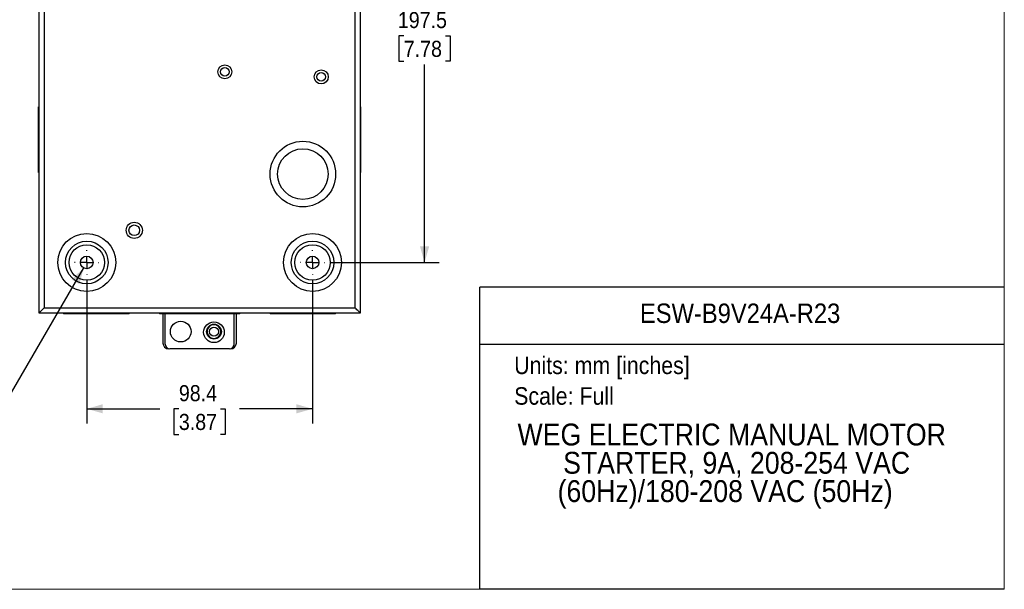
# Model space of a CAD drawing. Header units: millimetres. Extents: x 0 to 864, y 0 to 559.
# Tile 2 of 3: x 434 to 864, y 0 to 248. Entities that reach past the tile are written whole.
import ezdxf
from ezdxf.enums import TextEntityAlignment as Align

# ---------------------------------------------------------------- set-up
doc = ezdxf.new("R2010")
doc.units = ezdxf.units.MM
doc.header["$LTSCALE"] = 2
doc.linetypes.add('SLD-Center', pattern=[19.05, 15.24, -1.27, 1.27, -1.27])
doc.linetypes.add('SLD-Solid', pattern=[0])
doc.layers.add('CENTER', color=40, linetype='SLD-Center')
doc.layers.add('SLD-DEFPOINTS', color=7, linetype='Continuous')
doc.layers.add('DIMENSIONS', color=140, linetype='SLD-Solid', lineweight=25)
doc.layers.add('TEXT', color=140, linetype='SLD-Solid', lineweight=25)
doc.styles.add('SLDTEXTSTYLE0', font='GOTHIC.TTF', dxfattribs={"width": 0.913})
doc.dimstyles.new('SLDDIMSTYLE1', dxfattribs={"dimtxt": 7, "dimasz": 7, "dimexe": 0, "dimexo": 0.0625, "dimgap": 1.75, "dimtad": 0, "dimtih": 1, "dimtoh": 1, "dimdec": 1, "dimrnd": 1e-09, "dimzin": 12, "dimdsep": 46, "dimtxsty": 'SLDTEXTSTYLE0', "dimsah": 1, "dimcen": 0.09, "dimadec": 0, "dimazin": 3, "dimtfac": 1, "dimtdec": 1, "dimtofl": 0, "dimtmove": 0, "dimatfit": 3, "dimfxl": 0, "dimfrac": 2, "dimtolj": 1, "dimtzin": 12, "dimarcsym": 0})
doc.dimstyles.new('SLDDIMSTYLE3', dxfattribs={"dimtxt": 7, "dimasz": 7, "dimexe": 0, "dimexo": 0.0625, "dimgap": 1.75, "dimtad": 0, "dimtih": 1, "dimtoh": 1, "dimdec": 1, "dimrnd": 1e-09, "dimzin": 12, "dimdsep": 46, "dimtxsty": 'SLDTEXTSTYLE0', "dimsah": 1, "dimcen": 0, "dimadec": 0, "dimazin": 3, "dimtfac": 1, "dimtdec": 1, "dimtofl": 0, "dimtmove": 0, "dimatfit": 3, "dimfxl": 0, "dimfrac": 2, "dimtolj": 1, "dimtzin": 12, "dimarcsym": 0})

# ---------------------------------------------------------------- blocks, each defined once
blk = doc.blocks.new('Block2')
at = {"color": 7, "linetype": 'SLD-Solid', "lineweight": 18}
for p in [(863.6, 558.8), (0, 0)]:
    blk.add_line(p, (863.6, 0), dxfattribs=at)
blk = doc.blocks.new('SW_NOTE_0')
at = {"layer": 'TEXT', "color": 0, "insert": (0, 9.73), "char_height": 7.62, "attachment_point": 1, "style": 'SLDTEXTSTYLE0'}
blk.add_mtext('Units: mm [inches]', dxfattribs=at)
blk = doc.blocks.new('SW_NOTE_0_1')
at = {"layer": 'TEXT', "color": 0, "insert": (0, 9.73), "char_height": 7.62, "attachment_point": 1, "style": 'SLDTEXTSTYLE0'}
blk.add_mtext('Scale: Full', dxfattribs=at)
blk = doc.blocks.new('Block1')
at = {"color": 140, "linetype": 'SLD-Solid', "lineweight": 18}
blk.add_line((863.6, 0), (863.6, 131.52), dxfattribs=at)
at = {"layer": 'TEXT'}
for p, q in [((863.6, 131.52), (635, 131.52)), ((635, 0), (635, 131.52)), ((635, 106.79), (863.6, 106.79)), ((863.6, 0), (635, 0))]:
    blk.add_line(p, q, dxfattribs=at)
for name, p in [('SW_NOTE_0', (649.97, 91.6)), ('SW_NOTE_0_1', (649.97, 78.25))]:
    blk.add_blockref(name, p, dxfattribs=at)
at = {"layer": 'TEXT', "color": 140, "style": 'SLDTEXTSTYLE0', "width": 0.913}
for tag, height, p in [('AUTOATTR0', 8.47, (704.79, 113.41)), ('AUTOATTR1_0', 9.53, (651.42, 59.77)), ('AUTOATTR1_1', 9.53, (671.31, 47.45)), ('AUTOATTR1_2', 9.53, (668.89, 35.13))]:
    blk.add_attdef(tag, text='', height=height, dxfattribs=at).set_placement(p, align=Align.BOTTOM_LEFT)
blk = doc.blocks.new('_D_7')
at = {"layer": 'DIMENSIONS'}
for p, q in [((462.29, 139.91), (430.69, 85.68)), ((395.62, 85.68), (393.49, 85.68)), ((393.49, 85.68), (393.49, 74.56)), ((413.72, 85.68), (415.85, 85.68)), ((415.85, 85.68), (415.85, 74.56)), ((430.69, 85.68), (417.99, 85.68)), ((393.49, 74.56), (395.62, 74.56)), ((415.85, 74.56), (413.72, 74.56))]:
    blk.add_line(p, q, dxfattribs=at)
blk.add_solid([(462.29, 139.91), (457.03, 134.87), (460.49, 132.86)], dxfattribs=at)
at = {"layer": 'DIMENSIONS', "char_height": 7, "attachment_point": 1, "style": 'SLDTEXTSTYLE0'}
for s, insert in [('%%c', (392.93, 96.04)), ('5.5', (403.48, 96.04)), ('0.22', (395.62, 83.5))]:
    blk.add_mtext(s, dxfattribs=dict(at, insert=insert))
blk = doc.blocks.new('_D_8')
at = {"layer": 'DIMENSIONS'}
for p, q in [((463.67, 134.46), (463.67, 72.23)), ((562.07, 134.46), (562.07, 72.23)), ((463.67, 78.58), (495.55, 78.58)), ((503.82, 78.53), (501.69, 78.53)), ((501.69, 78.53), (501.69, 67.41)), ((521.92, 78.53), (524.05, 78.53)), ((524.05, 78.53), (524.05, 67.41)), ((562.07, 78.58), (530.19, 78.58)), ((501.69, 67.41), (503.82, 67.41)), ((524.05, 67.41), (521.92, 67.41))]:
    blk.add_line(p, q, dxfattribs=at)
for points in [[(463.67, 78.58), (470.67, 76.58), (470.67, 80.58)], [(562.07, 78.58), (555.07, 80.58), (555.07, 76.58)]]:
    blk.add_solid(points, dxfattribs=at)
at = {"layer": 'DIMENSIONS', "char_height": 7, "attachment_point": 1, "style": 'SLDTEXTSTYLE0'}
for s, insert in [('98.4', (503.82, 88.89)), ('3.87', (503.82, 76.36))]:
    blk.add_mtext(s, dxfattribs=dict(at, insert=insert))
blk = doc.blocks.new('_D_9')
at = {"layer": 'DIMENSIONS'}
for p, q in [((520.7, 339.79), (617.26, 339.79)), ((610.91, 339.79), (610.91, 253.62)), ((601.85, 240.98), (599.72, 240.98)), ((599.72, 240.98), (599.72, 229.87)), ((619.96, 240.98), (622.09, 240.98)), ((622.09, 240.98), (622.09, 229.87)), ((599.72, 229.87), (601.85, 229.87)), ((610.91, 142.29), (610.91, 228.45)), ((622.09, 229.87), (619.96, 229.87)), ((569.9, 142.29), (617.26, 142.29))]:
    blk.add_line(p, q, dxfattribs=at)
for points in [[(610.91, 339.79), (608.91, 332.79), (612.91, 332.79)], [(610.91, 142.29), (612.91, 149.29), (608.91, 149.29)]]:
    blk.add_solid(points, dxfattribs=at)
at = {"layer": 'DIMENSIONS', "char_height": 7, "attachment_point": 1, "style": 'SLDTEXTSTYLE0'}
for s, insert in [('197.5', (599.27, 251.35)), ('7.78', (601.85, 238.81))]:
    blk.add_mtext(s, dxfattribs=dict(at, insert=insert))
blk = doc.blocks.new('SW_CENTERMARKSYMBOL_1')
at = {"layer": 'CENTER', "color": 0}
for p, q in [((0, 5.08), (0, 5.29)), ((-5.08, 0), (-5.29, 0)), ((0, 0), (-2.54, 0)), ((0, 0), (0, 2.54)), ((0, 0), (0, -2.54)), ((0, 0), (2.54, 0)), ((5.08, 0), (5.29, 0)), ((0, -5.08), (0, -5.29))]:
    blk.add_line(p, q, dxfattribs=at)
blk = doc.blocks.new('SW_CENTERMARKSYMBOL_2')
at = {"layer": 'CENTER', "color": 0}
for p, q in [((0, 5.08), (0, 5.29)), ((-5.08, 0), (-5.29, 0)), ((0, 0), (-2.54, 0)), ((0, 0), (0, 2.54)), ((0, 0), (0, -2.54)), ((0, 0), (2.54, 0)), ((5.08, 0), (5.29, 0)), ((0, -5.08), (0, -5.29))]:
    blk.add_line(p, q, dxfattribs=at)

msp = doc.modelspace()

# ---------------------------------------------------------------- linework, layer by layer
at = {"color": 7, "linetype": 'SLD-Solid', "lineweight": 18}
for p, q in [((863.6, 0), (863.6, 558.8)), ((0, 0), (863.6, 0))]:
    msp.add_line(p, q, dxfattribs=at)
for p, q in [((442.87, 120.29), (442.87, 361.29)), ((582.87, 361.29), (582.87, 120.29)), ((445.07, 359.09), (445.07, 122.49)), ((580.67, 122.49), (580.67, 359.09)), ((442.87, 210.07), (442.57, 210.07)), ((442.57, 181.51), (442.57, 210.07)), ((583.17, 210.07), (582.87, 210.07)), ((583.17, 181.51), (583.17, 210.07)), ((442.57, 181.51), (442.87, 181.51)), ((582.87, 181.51), (583.17, 181.51)), ((582.87, 120.29), (442.87, 120.29)), ((445.07, 122.49), (580.67, 122.49)), ((453.59, 120.29), (453.59, 119.99)), ((482.15, 119.99), (482.15, 120.29)), ((495.34, 120.29), (495.34, 119.99)), ((530.4, 119.99), (530.4, 120.29)), ((543.59, 120.29), (543.59, 119.99)), ((572.15, 119.99), (572.15, 120.29)), ((482.15, 119.99), (453.59, 119.99)), ((530.4, 119.99), (495.34, 119.99)), ((496.87, 119.99), (496.87, 107.23)), ((497.87, 106.72), (497.87, 119.99)), ((527.87, 106.72), (527.87, 119.99)), ((528.87, 107.23), (528.87, 119.99)), ((572.15, 119.99), (543.59, 119.99)), ((525.84, 104.69), (499.9, 104.69))]:
    msp.add_line(p, q)
at = {"flags": 128}
for points in [[(445.07, 122.49), (444.64, 122.06), (444.23, 121.64), (443.85, 121.26), (443.51, 120.93), (443.24, 120.66), (443.04, 120.45), (442.91, 120.33), (442.87, 120.29)], [(582.87, 120.29), (582.84, 120.32), (582.74, 120.42), (582.58, 120.58), (582.36, 120.8), (582.08, 121.07), (581.77, 121.39), (581.42, 121.73), (581.05, 122.1), (580.67, 122.49)]]:
    msp.add_lwpolyline(points, dxfattribs=at)
for centre, radius in [((523.87, 225.29), 3.05), ((523.87, 225.29), 1.85), ((565.87, 223.09), 3.05), ((565.87, 223.09), 1.85), ((557.87, 180.79), 14.28), ((557.87, 180.79), 11.01), ((484.37, 156.29), 3.52), ((463.67, 142.29), 12.62), ((484.37, 156.29), 2.32), ((562.07, 142.29), 12.62), ((463.67, 142.29), 9.27), ((562.07, 142.29), 9.27), ((463.67, 142.29), 7.71), ((562.07, 142.29), 7.71), ((463.67, 142.29), 2.75), ((562.07, 142.29), 2.75), ((504.62, 112.19), 4.5), ((519.12, 111.89), 4.5), ((519.12, 112.19), 3.25), ((519.12, 112.19), 2)]:
    msp.add_circle(centre, radius)
for centre, radius, start, end in [((519.12, 112.19), 3.04, 0, 180), ((519.12, 112.19), 3.04, 180, 0), ((519.12, 112.19), 2.99, 0, 180), ((519.12, 112.19), 2.99, 180, 0), ((499.41, 107.23), 2.54, 180, 270), ((499.9, 106.72), 2.03, 180, 270), ((525.84, 106.72), 2.03, 270, 0), ((526.33, 107.23), 2.54, 270, 0)]:
    msp.add_arc(centre, radius, start, end)
for points in [[(516.13, 112.19), (516.1, 112.19), (516.08, 112.19), (516.08, 112.19)], [(522.11, 112.19), (522.14, 112.19), (522.16, 112.19), (522.16, 112.19)]]:
    msp.add_open_spline(points, degree=3)

# ---------------------------------------------------------------- block references
at = {"layer": 'CENTER'}
for name, p in [('SW_CENTERMARKSYMBOL_1', (463.67, 142.29)), ('SW_CENTERMARKSYMBOL_2', (562.07, 142.29))]:
    msp.add_blockref(name, p, dxfattribs=at)
at = {"layer": 'SLD-DEFPOINTS'}
msp.add_blockref('Block2', (0, 0), dxfattribs=at)
ref = msp.add_blockref('Block1', (0, 0), dxfattribs=at)
ref.add_attrib('AUTOATTR0', 'ESW-B9V24A-R23', dxfattribs={"layer": 'TEXT', "height": 8.4667, "style": 'SLDTEXTSTYLE0', "width": 0.913}).set_placement((704.79, 113.41), align=Align.BOTTOM_LEFT)
ref.add_attrib('AUTOATTR1_0', 'WEG ELECTRIC MANUAL MOTOR ', dxfattribs={"layer": 'TEXT', "height": 9.525, "style": 'SLDTEXTSTYLE0', "width": 0.913}).set_placement((651.42, 59.77), align=Align.BOTTOM_LEFT)
ref.add_attrib('AUTOATTR1_1', 'STARTER, 9A, 208-254 VAC ', dxfattribs={"layer": 'TEXT', "height": 9.525, "style": 'SLDTEXTSTYLE0', "width": 0.913}).set_placement((671.31, 47.45), align=Align.BOTTOM_LEFT)
ref.add_attrib('AUTOATTR1_2', '(60Hz)/180-208 VAC (50Hz)', dxfattribs={"layer": 'TEXT', "height": 9.525, "style": 'SLDTEXTSTYLE0', "width": 0.913}).set_placement((668.89, 35.13), align=Align.BOTTOM_LEFT)

# ---------------------------------------------------------------- dimensions: what is measured, and where the dimension line sits
at = {"layer": 'DIMENSIONS'}
dim = msp.add_linear_dim(base=(610.91, 339.79), p1=(567.36, 142.29), p2=(518.16, 339.79), angle=90, dimstyle='SLDDIMSTYLE1', dxfattribs=at)
dim.commit()
dim.dimension.update_dxf_attribs({"geometry": '_D_9', "text_midpoint": (610.91, 241.04), "dimtype": 160})
dim = msp.add_diameter_dim_2p(p1=(465.05, 144.66), p2=(462.29, 139.91), dimstyle='SLDDIMSTYLE3', dxfattribs=at)
dim.commit()
dim.dimension.update_dxf_attribs({"geometry": '_D_7', "text_midpoint": (404.67, 85.68), "dimtype": 163})
dim = msp.add_linear_dim(base=(562.07, 78.58), p1=(463.67, 137), p2=(562.07, 137), dimstyle='SLDDIMSTYLE1', dxfattribs=at)
dim.commit()
dim.dimension.update_dxf_attribs({"geometry": '_D_8', "text_midpoint": (512.87, 78.58), "dimtype": 160})

doc.saveas('drawing.dxf')
